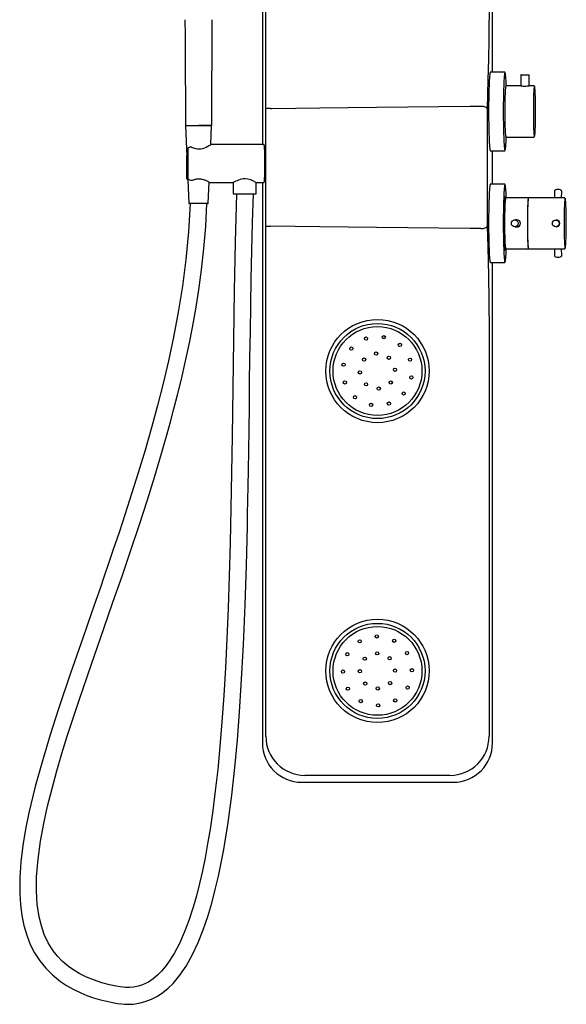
# Model space of a CAD drawing. Header units: millimetres. Extents: x 4446.15 to 4446.64, y 3573.36 to 3574.97.
# Tile 1 of 6: x 4446.15 to 4446.64, y 3573.36 to 3574.24. Entities that reach past the tile are written whole.
import ezdxf

# ---------------------------------------------------------------- set-up
doc = ezdxf.new("R2010")
doc.units = ezdxf.units.MM
doc.layers.add('SANINDUSA', color=3, linetype='Continuous')

msp = doc.modelspace()

# ---------------------------------------------------------------- linework, layer by layer
at = {"layer": 'SANINDUSA'}
for p, q in [((4446.36435, 3574.77241), (4446.36435, 3574.13239)), ((4446.56984, 3574.19693), (4446.56984, 3574.77241)), ((4446.36738, 3574.23767), (4446.36738, 3574.75971)), ((4446.36738, 3574.23604), (4446.36738, 3574.23767)), ((4446.58078, 3574.19693), (4446.56789, 3574.19693)), ((4446.59516, 3574.19451), (4446.59516, 3574.18488)), ((4446.59536, 3574.19471), (4446.59876, 3574.19471)), ((4446.59876, 3574.19471), (4446.60247, 3574.19471)), ((4446.60267, 3574.18489), (4446.60267, 3574.19451)), ((4446.59516, 3574.18489), (4446.5821, 3574.18489)), ((4446.6071, 3574.18489), (4446.60266, 3574.18489)), ((4446.36742, 3574.05944), (4446.36742, 3574.16434)), ((4446.56512, 3574.16194), (4446.56512, 3574.06184)), ((4446.29553, 3574.1493), (4446.29848, 3574.08003)), ((4446.29553, 3574.1493), (4446.3189, 3574.1493)), ((4446.29564, 3574.14936), (4446.30721, 3574.14936)), ((4446.31879, 3574.14936), (4446.30721, 3574.14936)), ((4446.31818, 3574.13245), (4446.3189, 3574.1493)), ((4446.5821, 3574.13889), (4446.6071, 3574.13889)), ((4446.29774, 3574.12893), (4446.29774, 3574.10175)), ((4446.32599, 3574.13239), (4446.31837, 3574.13239)), ((4446.36586, 3574.13239), (4446.32599, 3574.13239)), ((4446.56789, 3574.12686), (4446.58078, 3574.12686)), ((4446.56984, 3574.09693), (4446.56984, 3574.12686)), ((4446.2969, 3574.10175), (4446.2969, 3574.11702)), ((4446.29758, 3574.10117), (4446.2973, 3574.10129)), ((4446.3003, 3574.10039), (4446.30146, 3574.10039)), ((4446.31595, 3574.08003), (4446.31674, 3574.09877)), ((4446.31738, 3574.09829), (4446.32599, 3574.09829)), ((4446.32599, 3574.09829), (4446.33811, 3574.09829)), ((4446.33807, 3574.09829), (4446.33807, 3574.08829)), ((4446.35862, 3574.08829), (4446.35862, 3574.09831)), ((4446.35862, 3574.09829), (4446.36586, 3574.09829)), ((4446.36435, 3574.09829), (4446.36435, 3573.5974)), ((4446.58078, 3574.09693), (4446.56789, 3574.09693)), ((4446.33807, 3574.08829), (4446.3488, 3574.08829)), ((4446.3488, 3574.08829), (4446.35862, 3574.08829)), ((4446.58161, 3574.08545), (4446.58098, 3574.08545)), ((4446.60195, 3574.08472), (4446.58161, 3574.08472)), ((4446.63456, 3574.08472), (4446.60229, 3574.08472)), ((4446.62529, 3574.09066), (4446.62514, 3574.08472)), ((4446.63154, 3574.08472), (4446.63169, 3574.0905)), ((4446.31545, 3574.07955), (4446.29898, 3574.07955)), ((4446.59157, 3574.06514), (4446.58973, 3574.06514)), ((4446.58973, 3574.05864), (4446.59157, 3574.05864)), ((4446.58098, 3574.03833), (4446.58161, 3574.03833)), ((4446.58161, 3574.03907), (4446.60195, 3574.03907)), ((4446.60229, 3574.03907), (4446.63456, 3574.03907)), ((4446.62514, 3574.03907), (4446.62529, 3574.03312)), ((4446.63169, 3574.03329), (4446.63154, 3574.03907)), ((4446.56789, 3574.02686), (4446.58078, 3574.02686)), ((4446.56984, 3573.5974), (4446.56984, 3574.02686)), ((4446.36738, 3573.98611), (4446.36738, 3573.98774)), ((4446.36738, 3573.60347), (4446.36738, 3573.98611)), ((4446.56681, 3573.95742), (4446.56681, 3573.60347)), ((4446.5319, 3573.56849), (4446.40229, 3573.56849)), ((4446.39925, 3573.56241), (4446.53494, 3573.56241))]:
    msp.add_line(p, q, dxfattribs=at)
for points in [[(4446.56681, 3574.26636), (4446.56679, 3574.25702), (4446.56675, 3574.24768), (4446.56668, 3574.24006), (4446.5666, 3574.23251)], [(4446.29516, 3574.24393), (4446.29516, 3574.24336), (4446.29523, 3574.23051), (4446.29529, 3574.21757), (4446.29536, 3574.20456), (4446.29542, 3574.19155), (4446.29549, 3574.17861), (4446.29556, 3574.16565), (4446.29563, 3574.15191), (4446.29563, 3574.15187), (4446.29564, 3574.14988), (4446.29564, 3574.14936)], [(4446.31926, 3574.24393), (4446.31926, 3574.24336), (4446.3192, 3574.23051), (4446.31913, 3574.21757), (4446.31907, 3574.20456), (4446.319, 3574.19155), (4446.31893, 3574.17861), (4446.31887, 3574.16565), (4446.31883, 3574.15878), (4446.3188, 3574.15191), (4446.3188, 3574.15187), (4446.31879, 3574.14988), (4446.31879, 3574.14936)], [(4446.36742, 3574.16439), (4446.36741, 3574.18538), (4446.36739, 3574.20636), (4446.36738, 3574.23604)], [(4446.5666, 3574.23251), (4446.56652, 3574.22642), (4446.56642, 3574.22042), (4446.56631, 3574.2145), (4446.56618, 3574.20871)], [(4446.56618, 3574.20871), (4446.56575, 3574.19019), (4446.56515, 3574.16426)], [(4446.56789, 3574.19693), (4446.56782, 3574.19688), (4446.56766, 3574.19652), (4446.56751, 3574.19581), (4446.56736, 3574.19475), (4446.56722, 3574.19335), (4446.56709, 3574.19162), (4446.56696, 3574.1896), (4446.56684, 3574.18728), (4446.56673, 3574.18471), (4446.56664, 3574.18191), (4446.56656, 3574.17889), (4446.56649, 3574.17571), (4446.56644, 3574.17238), (4446.5664, 3574.16894), (4446.56637, 3574.16544), (4446.56637, 3574.16189), (4446.56637, 3574.15835), (4446.5664, 3574.15484), (4446.56644, 3574.1514), (4446.56649, 3574.14808), (4446.56656, 3574.14489), (4446.56664, 3574.14188), (4446.56673, 3574.13907), (4446.56684, 3574.1365), (4446.56696, 3574.13419), (4446.56709, 3574.13216), (4446.56722, 3574.13044), (4446.56736, 3574.12904), (4446.56751, 3574.12798), (4446.56766, 3574.12726), (4446.56782, 3574.1269), (4446.56789, 3574.12686)], [(4446.58101, 3574.19672), (4446.5809, 3574.19668), (4446.58075, 3574.19632), (4446.5806, 3574.19561), (4446.58045, 3574.19456), (4446.58031, 3574.19317), (4446.58018, 3574.19145), (4446.58005, 3574.18944), (4446.57993, 3574.18714), (4446.57983, 3574.18458), (4446.57973, 3574.18179), (4446.57965, 3574.1788), (4446.57959, 3574.17563), (4446.57953, 3574.17232), (4446.57949, 3574.1689), (4446.57947, 3574.16542), (4446.57946, 3574.16189)], [(4446.58212, 3574.18489), (4446.58203, 3574.18714), (4446.58191, 3574.18944), (4446.58179, 3574.19145), (4446.58165, 3574.19317), (4446.58151, 3574.19456), (4446.58136, 3574.19561), (4446.58121, 3574.19632), (4446.58106, 3574.19668), (4446.58101, 3574.19672)], [(4446.5811, 3574.16189), (4446.58111, 3574.16477), (4446.58113, 3574.16761), (4446.58117, 3574.17036), (4446.58122, 3574.17297), (4446.58129, 3574.17541), (4446.58137, 3574.17764), (4446.58146, 3574.17961), (4446.58156, 3574.18131), (4446.58167, 3574.1827), (4446.58179, 3574.18377), (4446.58191, 3574.18449), (4446.58204, 3574.18485), (4446.5821, 3574.18489)], [(4446.60728, 3574.18468), (4446.60724, 3574.18465), (4446.60712, 3574.18429), (4446.607, 3574.18358), (4446.60688, 3574.18252), (4446.60677, 3574.18114), (4446.60667, 3574.17946), (4446.60658, 3574.1775), (4446.6065, 3574.17529), (4446.60643, 3574.17288), (4446.60638, 3574.17029), (4446.60634, 3574.16756), (4446.60632, 3574.16475), (4446.60631, 3574.16189)], [(4446.60732, 3574.13909), (4446.60737, 3574.13914), (4446.60749, 3574.13949), (4446.60761, 3574.14021), (4446.60773, 3574.14126), (4446.60784, 3574.14264), (4446.60794, 3574.14432), (4446.60803, 3574.14628), (4446.60811, 3574.14849), (4446.60818, 3574.15091), (4446.60823, 3574.1535), (4446.60827, 3574.15622), (4446.60829, 3574.15903), (4446.6083, 3574.16189), (4446.60829, 3574.16475), (4446.60827, 3574.16756), (4446.60823, 3574.17029), (4446.60818, 3574.17288), (4446.60811, 3574.17529), (4446.60803, 3574.1775), (4446.60794, 3574.17946), (4446.60784, 3574.18114), (4446.60773, 3574.18252), (4446.60761, 3574.18358), (4446.60749, 3574.18429), (4446.60737, 3574.18465), (4446.60728, 3574.18468)], [(4446.37143, 3574.16444), (4446.37261, 3574.16446), (4446.4156, 3574.16504), (4446.46631, 3574.16567), (4446.54989, 3574.16649), (4446.55931, 3574.16657)], [(4446.55931, 3574.16657), (4446.56037, 3574.16658), (4446.56142, 3574.16649), (4446.56241, 3574.1663), (4446.5633, 3574.16601), (4446.56405, 3574.16565), (4446.56462, 3574.16522), (4446.565, 3574.16475), (4446.56515, 3574.16426)], [(4446.57946, 3574.16189), (4446.57947, 3574.15837), (4446.57949, 3574.15488), (4446.57953, 3574.15146), (4446.57959, 3574.14815), (4446.57965, 3574.14499), (4446.57973, 3574.14199), (4446.57983, 3574.1392), (4446.57993, 3574.13664), (4446.58005, 3574.13435), (4446.58018, 3574.13233), (4446.58031, 3574.13062), (4446.58045, 3574.12923), (4446.5806, 3574.12817), (4446.58075, 3574.12746), (4446.5809, 3574.1271), (4446.58097, 3574.12706)], [(4446.5821, 3574.13889), (4446.58204, 3574.13894), (4446.58191, 3574.1393), (4446.58179, 3574.14002), (4446.58167, 3574.14108), (4446.58156, 3574.14247), (4446.58146, 3574.14417), (4446.58137, 3574.14615), (4446.58129, 3574.14837), (4446.58122, 3574.15081), (4446.58117, 3574.15342), (4446.58113, 3574.15617), (4446.58111, 3574.15901), (4446.5811, 3574.16189)], [(4446.60631, 3574.16189), (4446.60632, 3574.15903), (4446.60634, 3574.15622), (4446.60638, 3574.1535), (4446.60643, 3574.15091), (4446.6065, 3574.14849), (4446.60658, 3574.14628), (4446.60667, 3574.14432), (4446.60677, 3574.14264), (4446.60688, 3574.14126), (4446.607, 3574.14021), (4446.60712, 3574.13949), (4446.60724, 3574.13914), (4446.60732, 3574.13909)], [(4446.58097, 3574.12706), (4446.58106, 3574.1271), (4446.58121, 3574.12746), (4446.58136, 3574.12817), (4446.58151, 3574.12923), (4446.58165, 3574.13062), (4446.58179, 3574.13233), (4446.58191, 3574.13435), (4446.58203, 3574.13664), (4446.58212, 3574.13889)], [(4446.31837, 3574.13237), (4446.31841, 3574.13238), (4446.31826, 3574.13224), (4446.3179, 3574.13196), (4446.31733, 3574.13156), (4446.31656, 3574.13107), (4446.3155, 3574.13045), (4446.31422, 3574.12979), (4446.31259, 3574.1291), (4446.31068, 3574.12852), (4446.30928, 3574.12827), (4446.30777, 3574.12817), (4446.3063, 3574.12825), (4446.30482, 3574.12849), (4446.30315, 3574.12895), (4446.30156, 3574.12954), (4446.3008, 3574.12987), (4446.30009, 3574.13021)], [(4446.3666, 3574.11534), (4446.36659, 3574.11782), (4446.36657, 3574.12025), (4446.36653, 3574.12258), (4446.36648, 3574.12475), (4446.36641, 3574.12672), (4446.36633, 3574.12845), (4446.36624, 3574.1299), (4446.36615, 3574.13103), (4446.36604, 3574.13184), (4446.36594, 3574.13229), (4446.36586, 3574.13239)], [(4446.36586, 3574.09829), (4446.36594, 3574.09839), (4446.36604, 3574.09885), (4446.36615, 3574.09965), (4446.36624, 3574.10079), (4446.36633, 3574.10224), (4446.36641, 3574.10396), (4446.36648, 3574.10593), (4446.36653, 3574.1081), (4446.36657, 3574.11043), (4446.36659, 3574.11286), (4446.3666, 3574.11534)], [(4446.30146, 3574.10039), (4446.30211, 3574.10064), (4446.3028, 3574.10089), (4446.30353, 3574.10111), (4446.30429, 3574.10131), (4446.30496, 3574.10146), (4446.30565, 3574.10158), (4446.30636, 3574.10166), (4446.30709, 3574.10171), (4446.30779, 3574.10173), (4446.30921, 3574.10164), (4446.30992, 3574.10153), (4446.31056, 3574.10141), (4446.31179, 3574.10109), (4446.31238, 3574.1009), (4446.31302, 3574.10066), (4446.31363, 3574.10042), (4446.3142, 3574.10016), (4446.31474, 3574.0999), (4446.3153, 3574.09961), (4446.31581, 3574.09933), (4446.31626, 3574.09907), (4446.31665, 3574.09883), (4446.31694, 3574.09865), (4446.31716, 3574.09849), (4446.31731, 3574.09838), (4446.31739, 3574.09831), (4446.31738, 3574.09829), (4446.31738, 3574.09829)], [(4446.3488, 3574.10174), (4446.34728, 3574.10165), (4446.34575, 3574.1014), (4446.34435, 3574.10104), (4446.34303, 3574.10059), (4446.34171, 3574.10005), (4446.34053, 3574.09951), (4446.33948, 3574.09898), (4446.33868, 3574.09857), (4446.33824, 3574.09835), (4446.33811, 3574.09831)], [(4446.56789, 3574.09693), (4446.56782, 3574.09688), (4446.56766, 3574.09652), (4446.56751, 3574.09581), (4446.56736, 3574.09475), (4446.56722, 3574.09335), (4446.56709, 3574.09162), (4446.56696, 3574.0896), (4446.56684, 3574.08728), (4446.56673, 3574.08471), (4446.56664, 3574.08191), (4446.56656, 3574.07889), (4446.56649, 3574.07571), (4446.56644, 3574.07238), (4446.5664, 3574.06894), (4446.56637, 3574.06544), (4446.56637, 3574.06189), (4446.56637, 3574.05835), (4446.5664, 3574.05484), (4446.56644, 3574.0514), (4446.56649, 3574.04808), (4446.56656, 3574.04489), (4446.56664, 3574.04188), (4446.56673, 3574.03907), (4446.56684, 3574.0365), (4446.56696, 3574.03419), (4446.56709, 3574.03216), (4446.56722, 3574.03044), (4446.56736, 3574.02904), (4446.56751, 3574.02798), (4446.56766, 3574.02726), (4446.56782, 3574.0269), (4446.56789, 3574.02686)], [(4446.58101, 3574.09672), (4446.5809, 3574.09668), (4446.58075, 3574.09632), (4446.5806, 3574.09561), (4446.58045, 3574.09456), (4446.58031, 3574.09317), (4446.58018, 3574.09145), (4446.58005, 3574.08944), (4446.57993, 3574.08714), (4446.57983, 3574.08458), (4446.57973, 3574.08179), (4446.57965, 3574.0788), (4446.57959, 3574.07563), (4446.57953, 3574.07232), (4446.57949, 3574.0689), (4446.57947, 3574.06542), (4446.57946, 3574.06189)], [(4446.58213, 3574.08472), (4446.58203, 3574.08714), (4446.58191, 3574.08944), (4446.58179, 3574.09145), (4446.58165, 3574.09317), (4446.58151, 3574.09456), (4446.58136, 3574.09561), (4446.58121, 3574.09632), (4446.58106, 3574.09668), (4446.58101, 3574.09672)], [(4446.29971, 3574.07955), (4446.29835, 3574.05427), (4446.29604, 3574.02967), (4446.29293, 3574.00577), (4446.28919, 3573.98262), (4446.28495, 3573.96025), (4446.28042, 3573.93906), (4446.27562, 3573.91866), (4446.27064, 3573.89907), (4446.26555, 3573.8803), (4446.25947, 3573.85903), (4446.25343, 3573.83893), (4446.24752, 3573.82001), (4446.24181, 3573.80227), (4446.23634, 3573.78569), (4446.23116, 3573.77027), (4446.22697, 3573.75796), (4446.22302, 3573.74648), (4446.21927, 3573.73562), (4446.21547, 3573.7247), (4446.21162, 3573.71365), (4446.20772, 3573.70249), (4446.20379, 3573.69123), (4446.19292, 3573.65981), (4446.18221, 3573.62794), (4446.17477, 3573.60477), (4446.16777, 3573.58161), (4446.16138, 3573.55845), (4446.15577, 3573.53509), (4446.15279, 3573.52039), (4446.15036, 3573.50574), (4446.14859, 3573.49121), (4446.1476, 3573.47687), (4446.14755, 3573.46278), (4446.14817, 3573.45296), (4446.14941, 3573.44339), (4446.15128, 3573.43427), (4446.15381, 3573.42562), (4446.15701, 3573.41747), (4446.16091, 3573.40982), (4446.1655, 3573.40271), (4446.17078, 3573.39615), (4446.17679, 3573.39013), (4446.18388, 3573.38439), (4446.18932, 3573.38076), (4446.19538, 3573.37732), (4446.20212, 3573.37411), (4446.20763, 3573.37189), (4446.21352, 3573.36983), (4446.21962, 3573.36801), (4446.22528, 3573.36659), (4446.23042, 3573.3655), (4446.23494, 3573.36468), (4446.2386, 3573.3642), (4446.24129, 3573.36398), (4446.24461, 3573.3639), (4446.24886, 3573.3641), (4446.25399, 3573.36482), (4446.25972, 3573.36628), (4446.26525, 3573.36841), (4446.27049, 3573.37115), (4446.27544, 3573.37446), (4446.2801, 3573.37828), (4446.28449, 3573.38258), (4446.29059, 3573.38986), (4446.29618, 3573.39804), (4446.30192, 3573.40827), (4446.30701, 3573.41917), (4446.31152, 3573.43056), (4446.31552, 3573.44231), (4446.31907, 3573.45429), (4446.32223, 3573.46639), (4446.32504, 3573.47848), (4446.32975, 3573.50231), (4446.33362, 3573.52626), (4446.3369, 3573.55073), (4446.33965, 3573.57548), (4446.34196, 3573.6003), (4446.34389, 3573.62501), (4446.3455, 3573.64947), (4446.34741, 3573.68522), (4446.34888, 3573.72083), (4446.35002, 3573.75604), (4446.35034, 3573.76776), (4446.35063, 3573.7794), (4446.3509, 3573.79095), (4446.35115, 3573.80241), (4446.35138, 3573.81433), (4446.35162, 3573.82726), (4446.35186, 3573.8412), (4446.35213, 3573.85871), (4446.3524, 3573.87754), (4446.35267, 3573.89768), (4446.35294, 3573.91906), (4446.35324, 3573.94163), (4446.35356, 3573.96532), (4446.35391, 3573.98858), (4446.35433, 3574.01265), (4446.35484, 3574.03739), (4446.35548, 3574.06269), (4446.35628, 3574.08836)], [(4446.34128, 3574.08839), (4446.34003, 3574.04521), (4446.33913, 3574.00146), (4446.33846, 3573.95766), (4446.33789, 3573.91428), (4446.33732, 3573.87171), (4446.33683, 3573.83906), (4446.33625, 3573.80726), (4446.33557, 3573.77644), (4446.33475, 3573.74668), (4446.33379, 3573.71808), (4446.33266, 3573.6907), (4446.33135, 3573.6646), (4446.32987, 3573.6398), (4446.32821, 3573.61634), (4446.32637, 3573.59424), (4446.3244, 3573.57385), (4446.32226, 3573.55477), (4446.31998, 3573.53699), (4446.31757, 3573.52047), (4446.31539, 3573.50725), (4446.31312, 3573.49491), (4446.3107, 3573.48311), (4446.30811, 3573.47178), (4446.30534, 3573.46092), (4446.30239, 3573.45059), (4446.29859, 3573.43893), (4446.29451, 3573.42814), (4446.29015, 3573.41827), (4446.2855, 3573.4094), (4446.28058, 3573.40159), (4446.27737, 3573.39727), (4446.27408, 3573.3934), (4446.27069, 3573.38999), (4446.26689, 3573.38679), (4446.26246, 3573.38382), (4446.25735, 3573.38134), (4446.25353, 3573.38008), (4446.24932, 3573.37923), (4446.24561, 3573.37891), (4446.2437, 3573.37889), (4446.24215, 3573.37893), (4446.24006, 3573.37909), (4446.2372, 3573.37948), (4446.23356, 3573.38017), (4446.22773, 3573.38144), (4446.22091, 3573.38324), (4446.21352, 3573.38566), (4446.20707, 3573.3883), (4446.20115, 3573.39123), (4446.19589, 3573.39435), (4446.19122, 3573.39762), (4446.18585, 3573.40216), (4446.18133, 3573.40685), (4446.17753, 3573.41166), (4446.17297, 3573.41898), (4446.16953, 3573.42632), (4446.16689, 3573.43396), (4446.1649, 3573.44202), (4446.16319, 3573.45339), (4446.16247, 3573.46538), (4446.16264, 3573.4778), (4446.16392, 3573.4937), (4446.16614, 3573.50964), (4446.16906, 3573.52542), (4446.17252, 3573.54109), (4446.17646, 3573.55682), (4446.18075, 3573.57251), (4446.18532, 3573.58809), (4446.19007, 3573.60349), (4446.2006, 3573.63577), (4446.21159, 3573.66796), (4446.22272, 3573.69991), (4446.23086, 3573.72322), (4446.23894, 3573.74655), (4446.24688, 3573.76984), (4446.25449, 3573.79271), (4446.26162, 3573.81477), (4446.26823, 3573.83598), (4446.27429, 3573.85626), (4446.27668, 3573.86454), (4446.27933, 3573.87392), (4446.28221, 3573.8844), (4446.28529, 3573.89599), (4446.28854, 3573.9087), (4446.29191, 3573.92253), (4446.29535, 3573.93748), (4446.2988, 3573.95356), (4446.30184, 3573.96894), (4446.30476, 3573.98522), (4446.30749, 3574.00238), (4446.30995, 3574.02042), (4446.31204, 3574.03931), (4446.31367, 3574.05903), (4446.31471, 3574.07955)], [(4446.57995, 3574.06189), (4446.57996, 3574.06479), (4446.57999, 3574.06764), (4446.58002, 3574.0704), (4446.58008, 3574.07304), (4446.58014, 3574.0755), (4446.58022, 3574.07776), (4446.58031, 3574.07978), (4446.58041, 3574.08153), (4446.58052, 3574.08298), (4446.58064, 3574.08411), (4446.58076, 3574.0849), (4446.58089, 3574.08535), (4446.58098, 3574.08545)], [(4446.58058, 3574.06189), (4446.58059, 3574.06479), (4446.58062, 3574.06764), (4446.58065, 3574.0704), (4446.58071, 3574.07304), (4446.58077, 3574.0755), (4446.58085, 3574.07776), (4446.58094, 3574.07978), (4446.58104, 3574.08153), (4446.58115, 3574.08298), (4446.58127, 3574.08411), (4446.58139, 3574.0849), (4446.58152, 3574.08535), (4446.58164, 3574.08544), (4446.58177, 3574.08517), (4446.58187, 3574.08472)], [(4446.58161, 3574.08472), (4446.58155, 3574.08467), (4446.58143, 3574.08431), (4446.5813, 3574.0836), (4446.58119, 3574.08254), (4446.58108, 3574.08116), (4446.58098, 3574.07948), (4446.58089, 3574.07752), (4446.58081, 3574.07531), (4446.58074, 3574.07289), (4446.58069, 3574.07029), (4446.58065, 3574.06757), (4446.58062, 3574.06475), (4446.58062, 3574.06189)], [(4446.60212, 3574.08437), (4446.60201, 3574.08467), (4446.60189, 3574.08467), (4446.60176, 3574.08431), (4446.60164, 3574.0836), (4446.60153, 3574.08254), (4446.60142, 3574.08116), (4446.60131, 3574.07948), (4446.60122, 3574.07752), (4446.60114, 3574.07531), (4446.60108, 3574.07289), (4446.60102, 3574.07029), (4446.60099, 3574.06757), (4446.60096, 3574.06475), (4446.60095, 3574.06189), (4446.60096, 3574.05903), (4446.60099, 3574.05622), (4446.60102, 3574.05349), (4446.60108, 3574.0509), (4446.60114, 3574.04848), (4446.60122, 3574.04627), (4446.60131, 3574.0443), (4446.60142, 3574.04262), (4446.60153, 3574.04124), (4446.60164, 3574.04018), (4446.60176, 3574.03947), (4446.60189, 3574.03911), (4446.60201, 3574.03911), (4446.60212, 3574.03941)], [(4446.6013, 3574.06189), (4446.6013, 3574.06475), (4446.60133, 3574.06757), (4446.60137, 3574.07029), (4446.60142, 3574.07289), (4446.60149, 3574.07531), (4446.60157, 3574.07752), (4446.60166, 3574.07948), (4446.60176, 3574.08116), (4446.60187, 3574.08254), (4446.60198, 3574.0836), (4446.60211, 3574.08431), (4446.60223, 3574.08467), (4446.60229, 3574.08472)], [(4446.62837, 3574.09218), (4446.62728, 3574.09208), (4446.62634, 3574.0918), (4446.62566, 3574.09138), (4446.62532, 3574.09086), (4446.62529, 3574.09066)], [(4446.63169, 3574.0905), (4446.63162, 3574.09086), (4446.6312, 3574.09138), (4446.63045, 3574.0918), (4446.62947, 3574.09208), (4446.62837, 3574.09218)], [(4446.63575, 3574.06189), (4446.63574, 3574.06473), (4446.63572, 3574.06752), (4446.63568, 3574.07022), (4446.63563, 3574.07279), (4446.63556, 3574.07519), (4446.63548, 3574.07738), (4446.63539, 3574.07932), (4446.63529, 3574.08099), (4446.63518, 3574.08236), (4446.63507, 3574.08341), (4446.63495, 3574.08412), (4446.63482, 3574.08447), (4446.6347, 3574.08447), (4446.63458, 3574.08412), (4446.63446, 3574.08341), (4446.63434, 3574.08236), (4446.63423, 3574.08099), (4446.63413, 3574.07932), (4446.63404, 3574.07738), (4446.63396, 3574.07519), (4446.6339, 3574.07279), (4446.63384, 3574.07022), (4446.63381, 3574.06752), (4446.63378, 3574.06473), (4446.63377, 3574.06189), (4446.63378, 3574.05906), (4446.63381, 3574.05626), (4446.63384, 3574.05356), (4446.6339, 3574.05099), (4446.63396, 3574.04859), (4446.63404, 3574.0464), (4446.63413, 3574.04446), (4446.63423, 3574.04279), (4446.63434, 3574.04142), (4446.63446, 3574.04037), (4446.63458, 3574.03967), (4446.6347, 3574.03931), (4446.63482, 3574.03931), (4446.63495, 3574.03967), (4446.63507, 3574.04037), (4446.63518, 3574.04142), (4446.63529, 3574.04279), (4446.63539, 3574.04446), (4446.63548, 3574.0464), (4446.63556, 3574.04859), (4446.63563, 3574.05099), (4446.63568, 3574.05356), (4446.63572, 3574.05626), (4446.63574, 3574.05906), (4446.63575, 3574.06189)], [(4446.36738, 3573.98774), (4446.36739, 3574.00873), (4446.3674, 3574.02971), (4446.36742, 3574.05939)], [(4446.55931, 3574.05722), (4446.54989, 3574.05729), (4446.46631, 3574.05812), (4446.4156, 3574.05875), (4446.37143, 3574.05934)], [(4446.55931, 3574.05722), (4446.56037, 3574.0572), (4446.56142, 3574.05729), (4446.56241, 3574.05749), (4446.5633, 3574.05777), (4446.56405, 3574.05814), (4446.56462, 3574.05856), (4446.565, 3574.05903), (4446.56515, 3574.05953)], [(4446.56515, 3574.05953), (4446.56558, 3574.04098), (4446.56618, 3574.01507)], [(4446.57946, 3574.06189), (4446.57947, 3574.05837), (4446.57949, 3574.05488), (4446.57953, 3574.05146), (4446.57959, 3574.04815), (4446.57965, 3574.04499), (4446.57973, 3574.04199), (4446.57983, 3574.0392), (4446.57993, 3574.03664), (4446.58005, 3574.03435), (4446.58018, 3574.03233), (4446.58031, 3574.03062), (4446.58045, 3574.02923), (4446.5806, 3574.02817), (4446.58075, 3574.02746), (4446.5809, 3574.0271), (4446.58097, 3574.02706)], [(4446.58098, 3574.03833), (4446.58089, 3574.03843), (4446.58076, 3574.03888), (4446.58064, 3574.03967), (4446.58052, 3574.0408), (4446.58041, 3574.04225), (4446.58031, 3574.044), (4446.58022, 3574.04602), (4446.58014, 3574.04828), (4446.58008, 3574.05075), (4446.58002, 3574.05338), (4446.57999, 3574.05615), (4446.57996, 3574.059), (4446.57995, 3574.06189)], [(4446.58187, 3574.03907), (4446.58177, 3574.03861), (4446.58164, 3574.03834), (4446.58152, 3574.03843), (4446.58139, 3574.03888), (4446.58127, 3574.03967), (4446.58115, 3574.0408), (4446.58104, 3574.04225), (4446.58094, 3574.044), (4446.58085, 3574.04602), (4446.58077, 3574.04828), (4446.58071, 3574.05075), (4446.58065, 3574.05338), (4446.58062, 3574.05615), (4446.58059, 3574.059), (4446.58058, 3574.06189)], [(4446.58062, 3574.06189), (4446.58062, 3574.05903), (4446.58065, 3574.05622), (4446.58069, 3574.05349), (4446.58074, 3574.0509), (4446.58081, 3574.04848), (4446.58089, 3574.04627), (4446.58098, 3574.0443), (4446.58108, 3574.04262), (4446.58119, 3574.04124), (4446.5813, 3574.04018), (4446.58143, 3574.03947), (4446.58155, 3574.03911), (4446.58161, 3574.03907)], [(4446.60229, 3574.03907), (4446.60223, 3574.03911), (4446.60211, 3574.03947), (4446.60198, 3574.04018), (4446.60187, 3574.04124), (4446.60176, 3574.04262), (4446.60166, 3574.0443), (4446.60157, 3574.04627), (4446.60149, 3574.04848), (4446.60142, 3574.0509), (4446.60137, 3574.05349), (4446.60133, 3574.05622), (4446.6013, 3574.05903), (4446.6013, 3574.06189)], [(4446.58097, 3574.02706), (4446.58106, 3574.0271), (4446.58121, 3574.02746), (4446.58136, 3574.02817), (4446.58151, 3574.02923), (4446.58165, 3574.03062), (4446.58179, 3574.03233), (4446.58191, 3574.03435), (4446.58203, 3574.03664), (4446.58213, 3574.03907)], [(4446.62529, 3574.03312), (4446.62532, 3574.03293), (4446.62566, 3574.0324), (4446.62634, 3574.03198), (4446.62728, 3574.0317), (4446.62837, 3574.0316), (4446.62947, 3574.0317), (4446.63045, 3574.03198), (4446.6312, 3574.0324), (4446.63162, 3574.03293), (4446.63169, 3574.03329)], [(4446.56618, 3574.01507), (4446.56627, 3574.0109), (4446.56636, 3574.00664), (4446.56644, 3574.00229), (4446.56651, 3573.99786), (4446.56656, 3573.99459), (4446.5666, 3573.99128)], [(4446.5666, 3573.99128), (4446.56669, 3573.98306), (4446.56676, 3573.97469), (4446.5668, 3573.9661), (4446.56681, 3573.95742)]]:
    msp.add_lwpolyline(points, dxfattribs=at)
for centre, radius in [((4446.58971, 3574.06189), 0.00305), ((4446.62631, 3574.06189), 0.003), ((4446.46709, 3573.92989), 0.04615), ((4446.46709, 3573.92989), 0.0425), ((4446.46709, 3573.92989), 0.0397), ((4446.47278, 3573.96016), 0.00145), ((4446.45688, 3573.95895), 0.00145), ((4446.48715, 3573.95326), 0.00145), ((4446.44372, 3573.94995), 0.00145), ((4446.4659, 3573.94555), 0.00145), ((4446.47732, 3573.9418), 0.00145), ((4446.43682, 3573.93558), 0.00145), ((4446.45518, 3573.94012), 0.00145), ((4446.49615, 3573.9401), 0.00145), ((4446.45144, 3573.9287), 0.00145), ((4446.48275, 3573.93108), 0.00145), ((4446.49736, 3573.9242), 0.00145), ((4446.43803, 3573.91968), 0.00145), ((4446.45687, 3573.91798), 0.00145), ((4446.47901, 3573.91967), 0.00145), ((4446.46829, 3573.91424), 0.00145), ((4446.49046, 3573.90983), 0.00145), ((4446.44703, 3573.90652), 0.00145), ((4446.46141, 3573.89962), 0.00145), ((4446.4773, 3573.90083), 0.00145), ((4446.46709, 3573.66189), 0.04615), ((4446.46709, 3573.66189), 0.0425), ((4446.46709, 3573.66189), 0.0397), ((4446.45121, 3573.68828), 0.00145), ((4446.46653, 3573.69269), 0.00145), ((4446.482, 3573.68884), 0.00145), ((4446.49348, 3573.67778), 0.00145), ((4446.44014, 3573.6768), 0.00145), ((4446.45579, 3573.67279), 0.00145), ((4446.46681, 3573.67759), 0.00145), ((4446.47799, 3573.67319), 0.00145), ((4446.4363, 3573.66133), 0.00145), ((4446.4514, 3573.6616), 0.00145), ((4446.48279, 3573.66218), 0.00145), ((4446.49789, 3573.66246), 0.00145), ((4446.44071, 3573.64601), 0.00145), ((4446.4562, 3573.65059), 0.00145), ((4446.46738, 3573.64619), 0.00145), ((4446.4784, 3573.651), 0.00145), ((4446.49404, 3573.64698), 0.00145), ((4446.45218, 3573.63494), 0.00145), ((4446.48298, 3573.6355), 0.00145), ((4446.46766, 3573.6311), 0.00145)]:
    msp.add_circle(centre, radius, dxfattribs=at)
for centre, radius, start, end in [((4446.59536, 3574.19451), 0.0002, 90, 180), ((4446.60247, 3574.19451), 0.0002, 0, 90), ((4446.59812, 3574.19813), 0.01356, 257.60983, 272.67101), ((4446.59827, 3574.21563), 0.03105, 270.87932, 278.11965), ((4446.37068, 3574.06766), 0.09678, 89.55805, 91.93276), ((4446.66753, 3574.16199), 0.10241, 178.73282, 180.02751), ((4446.29823, 3574.12891), 0.00049, 100.29271, 177.07226), ((4446.0134, 3574.11534), 0.28467, 357.26335, 2.73665), ((4446.31038, 3574.10315), 0.02895, 110.82308, 114.99889), ((4446.59179, 3574.11548), 0.29521, 178.63105, 182.66674), ((4446.2974, 3574.10173), 0.00049, 180.99926, 247.70036), ((4446.29823, 3574.10178), 0.000491, 183.09144, 259.54358), ((4446.34835, 3574.08471), 0.01703, 53.00359, 88.4996), ((4446.29723, 3574.10136), 0.0000942, 253.45141, 314.78116), ((4446.31043, 3574.12764), 0.02907, 245.00695, 249.60702), ((4446.29898, 3574.08005), 0.0005, 182.4418, 270), ((4446.31545, 3574.08005), 0.0005, 270, 357.5582), ((4446.37068, 3574.15612), 0.09678, 268.06724, 270.44195), ((4446.66708, 3574.06179), 0.10196, 179.96962, 181.27005), ((4446.59167, 3574.06197), 0.00313, 358.56527, 91.96592), ((4446.59157, 3574.06188), 0.00324, 269.98921, 0.18904), ((4446.62678, 3574.0619), 0.00319, 359.81745, 90.00195), ((4446.62689, 3574.06181), 0.00308, 268.03146, 1.43414), ((4446.40233, 3573.60344), 0.03495, 179.95089, 269.93201), ((4446.53186, 3573.60344), 0.03495, 270.05981, 0.05728), ((4446.39928, 3573.59733), 0.03493, 179.88708, 269.95652), ((4446.5349, 3573.59734), 0.03493, 270.0544, 0.102)]:
    msp.add_arc(centre, radius, start, end, dxfattribs=at)

doc.saveas('drawing.dxf')
